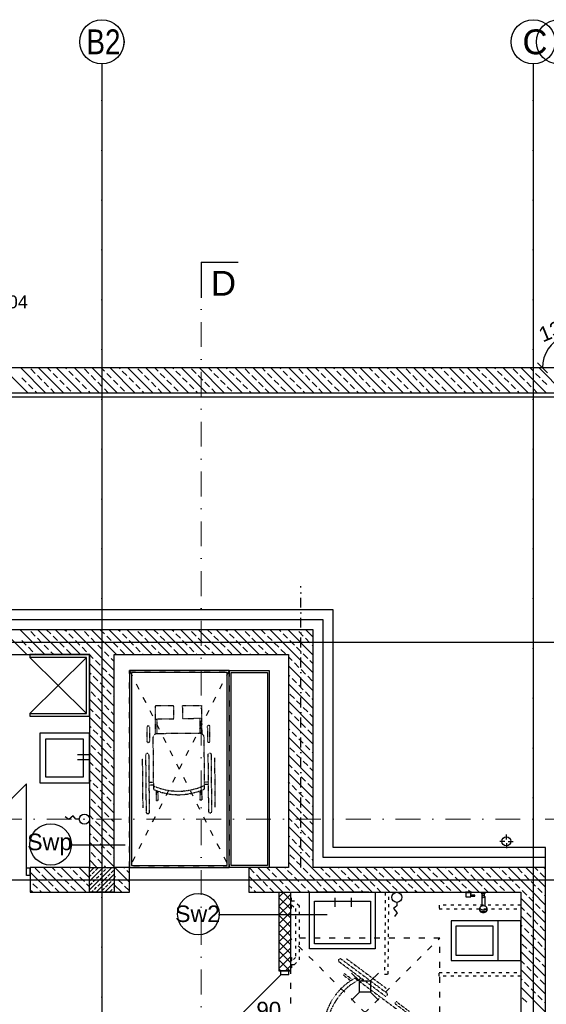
# Model space of a CAD drawing. Header units: millimetres. Extents: x -7023 to 53801, y 9849 to 33561.
# Tile 16 of 256: x 7279 to 7809, y 16244 to 17234. Entities that reach past the tile are written whole.
import ezdxf

# ---------------------------------------------------------------- set-up
doc = ezdxf.new("R2010")
doc.units = ezdxf.units.MM
for name, pattern in [('ACAD_ISO03W100', [30, 12, -18]), ('DASHDOT', [1, 0.5, -0.25, 0, -0.25]), ('DASHDOTX2', [2, 1, -0.5, 0, -0.5])]:
    doc.linetypes.add(name, pattern=pattern)
doc.layers.get('0').update_dxf_attribs({"lineweight": 9})
doc.layers.add('.IE_podklad', color=252, linetype='Continuous')
doc.layers.add('PROJEKT osie', color=251, linetype='DASHDOTX2', lineweight=9)
doc.styles.add('Arial', font='arial.ttf', dxfattribs={"height": 125})
doc.styles.add('Opisowy', font='arial.ttf')
doc.styles.get("Standard").update_dxf_attribs({"font": 'arial.ttf'})
doc.linetypes.add('ZIGZAG', pattern='A,0.00254,-5.08,[131,ltypeshp.shx,S=5.08,R=0,X=-5.08,Y=0],-10.16,[131,ltypeshp.shx,S=5.08,R=180,X=5.08,Y=0],-5.08', length=20.32254)

# ---------------------------------------------------------------- blocks, each defined once
blk = doc.blocks.new('OSIE DOMKU')
at = {"layer": 'PROJEKT osie', "ltscale": 25}
for p, q in [((-31887.02, 6226.99), (-31887.02, 4134.85)), ((-31453.52, 6226.99), (-31453.52, 4134.85)), ((-33194.97, 5891.65), (-29895.99, 5891.65)), ((-33194.97, 5466.65), (-29895.99, 5466.65)), ((-33194.97, 5405.65), (-30212.41, 5405.65))]:
    blk.add_line(p, q, dxfattribs=at)
at = {"layer": 'PROJEKT osie', "linetype": 'Continuous'}
for centre in [(-31887.02, 6248.58), (-31453.52, 6248.58), (-31428.02, 6248.58)]:
    blk.add_circle(centre, 22.24, dxfattribs=at)
at = {"layer": 'PROJEKT osie', "char_height": 25, "width": 492.1163, "attachment_point": 1}
for s, insert in [('{\\W0.8;B2}', (-31902.51, 6261.05)), ('C', (-31464.35, 6261.05))]:
    blk.add_mtext(s, dxfattribs=dict(at, insert=insert))
blk = doc.blocks.new('_Oblique')
at = {"color": 0, "linetype": 'ByBlock', "lineweight": -2}
blk.add_line((-0.5, -0.5), (0.5, 0.5), dxfattribs=at)

msp = doc.modelspace()

# ---------------------------------------------------------------- linework, layer by layer
at = {"layer": '.IE_podklad', "ltscale": 25}
for p, q in [((7362.06, 17190.05), (7362.06, 15097.91)), ((7795.56, 17190.05), (7795.56, 15097.91)), ((7461.89, 16989.99), (7498.94, 16989.99)), ((6054.1, 16854.71), (9353.09, 16854.71)), ((6054.1, 16607.71), (9353.09, 16607.71)), ((6054.1, 16368.71), (9036.66, 16368.71))]:
    msp.add_line(p, q, dxfattribs=at)
at = {"layer": '.IE_podklad', "lineweight": 30, "ltscale": 25}
msp.add_line((7461.89, 16989.99), (7461.89, 16954.05), dxfattribs=at)
at = {"layer": '.IE_podklad', "linetype": 'DASHDOT', "lineweight": 13, "ltscale": 50}
msp.add_line((7461.89, 16979.78), (7461.89, 16149.94), dxfattribs=at)
at = {"layer": '.IE_podklad'}
for p, q in [((7839.06, 16883.71), (7165.06, 16883.71)), ((7287.56, 16858.71), (7262.56, 16883.71)), ((7305.52, 16858.71), (7280.52, 16883.71)), ((7295.05, 16878.16), (7290.56, 16882.65)), ((7301.79, 16871.43), (7297.3, 16875.92)), ((7323.48, 16858.71), (7298.48, 16883.71)), ((7310.77, 16880.41), (7307.47, 16883.71)), ((7317.5, 16873.67), (7313.01, 16878.16)), ((7341.45, 16858.71), (7316.45, 16883.71)), ((7326.48, 16882.65), (7325.43, 16883.71)), ((7333.22, 16875.92), (7328.73, 16880.41)), ((7359.41, 16858.71), (7334.41, 16883.71)), ((7348.93, 16878.16), (7344.44, 16882.65)), ((7355.67, 16871.43), (7351.18, 16875.92)), ((7377.37, 16858.71), (7352.37, 16883.71)), ((7364.65, 16880.41), (7361.35, 16883.71)), ((7371.38, 16873.67), (7366.89, 16878.16)), ((7395.33, 16858.71), (7370.33, 16883.71)), ((7380.37, 16882.65), (7379.31, 16883.71)), ((7387.1, 16875.92), (7382.61, 16880.41)), ((7413.29, 16858.71), (7388.29, 16883.71)), ((7402.82, 16878.16), (7398.33, 16882.65)), ((7409.55, 16871.43), (7405.06, 16875.92)), ((7431.25, 16858.71), (7406.25, 16883.71)), ((7418.53, 16880.41), (7415.23, 16883.71)), ((7425.27, 16873.67), (7420.78, 16878.16)), ((7449.21, 16858.71), (7424.21, 16883.71)), ((7434.25, 16882.65), (7433.19, 16883.71)), ((7440.98, 16875.92), (7436.49, 16880.41)), ((7467.17, 16858.71), (7442.17, 16883.71)), ((7456.7, 16878.16), (7452.21, 16882.65)), ((7463.43, 16871.43), (7458.94, 16875.92)), ((7485.13, 16858.71), (7460.13, 16883.71)), ((7472.41, 16880.41), (7469.11, 16883.71)), ((7479.15, 16873.67), (7474.66, 16878.16)), ((7503.09, 16858.71), (7478.09, 16883.71)), ((7488.13, 16882.65), (7487.07, 16883.71)), ((7494.86, 16875.92), (7490.37, 16880.41)), ((7521.05, 16858.71), (7496.05, 16883.71)), ((7510.58, 16878.16), (7506.09, 16882.65)), ((7517.31, 16871.43), (7512.82, 16875.92)), ((7539.01, 16858.71), (7514.01, 16883.71)), ((7526.29, 16880.41), (7522.99, 16883.71)), ((7533.03, 16873.67), (7528.54, 16878.16)), ((7556.97, 16858.71), (7531.97, 16883.71)), ((7542.01, 16882.65), (7540.95, 16883.71)), ((7548.74, 16875.92), (7544.25, 16880.41)), ((7574.93, 16858.71), (7549.93, 16883.71)), ((7564.46, 16878.16), (7559.97, 16882.65)), ((7571.2, 16871.43), (7566.71, 16875.92)), ((7592.89, 16858.71), (7567.89, 16883.71)), ((7580.18, 16880.41), (7576.87, 16883.71)), ((7586.91, 16873.67), (7582.42, 16878.16)), ((7610.85, 16858.71), (7585.85, 16883.71)), ((7595.89, 16882.65), (7594.83, 16883.71)), ((7602.63, 16875.92), (7598.14, 16880.41)), ((7628.81, 16858.71), (7603.81, 16883.71)), ((7618.34, 16878.16), (7613.85, 16882.65)), ((7625.08, 16871.43), (7620.59, 16875.92)), ((7646.77, 16858.71), (7621.77, 16883.71)), ((7634.06, 16880.41), (7630.75, 16883.71)), ((7640.79, 16873.67), (7636.3, 16878.16)), ((7664.73, 16858.71), (7639.73, 16883.71)), ((7649.77, 16882.65), (7648.71, 16883.71)), ((7656.51, 16875.92), (7652.02, 16880.41)), ((7682.7, 16858.71), (7657.7, 16883.71)), ((7672.22, 16878.16), (7667.73, 16882.65)), ((7678.96, 16871.43), (7674.47, 16875.92)), ((7700.66, 16858.71), (7675.66, 16883.71)), ((7687.94, 16880.41), (7684.64, 16883.71)), ((7694.67, 16873.67), (7690.18, 16878.16)), ((7718.62, 16858.71), (7693.62, 16883.71)), ((7703.65, 16882.65), (7702.6, 16883.71)), ((7710.39, 16875.92), (7705.9, 16880.41)), ((7736.58, 16858.71), (7711.58, 16883.71)), ((7726.1, 16878.16), (7721.61, 16882.65)), ((7732.84, 16871.43), (7728.35, 16875.92)), ((7754.54, 16858.71), (7729.54, 16883.71)), ((7741.82, 16880.41), (7738.52, 16883.71)), ((7748.56, 16873.67), (7744.07, 16878.16)), ((7772.5, 16858.71), (7747.5, 16883.71)), ((7757.54, 16882.65), (7756.48, 16883.71)), ((7764.27, 16875.92), (7759.78, 16880.41)), ((7790.46, 16858.71), (7765.46, 16883.71)), ((7779.99, 16878.16), (7775.5, 16882.65)), ((7786.72, 16871.43), (7782.23, 16875.92)), ((7808.42, 16858.71), (7783.42, 16883.71)), ((7795.7, 16880.41), (7792.4, 16883.71)), ((7802.44, 16873.67), (7797.95, 16878.16)), ((7826.38, 16858.71), (7801.38, 16883.71)), ((7286.07, 16869.18), (7281.58, 16873.67)), ((7292.81, 16862.45), (7288.32, 16866.94)), ((7308.52, 16864.69), (7304.03, 16869.18)), ((7324.24, 16866.94), (7319.75, 16871.43)), ((7339.95, 16869.18), (7335.46, 16873.67)), ((7346.69, 16862.45), (7342.2, 16866.94)), ((7362.4, 16864.69), (7357.91, 16869.18)), ((7378.12, 16866.94), (7373.63, 16871.43)), ((7393.84, 16869.18), (7389.35, 16873.67)), ((7400.57, 16862.45), (7396.08, 16866.94)), ((7416.29, 16864.69), (7411.8, 16869.18)), ((7432, 16866.94), (7427.51, 16871.43)), ((7447.72, 16869.18), (7443.23, 16873.67)), ((7454.45, 16862.45), (7449.96, 16866.94)), ((7470.17, 16864.69), (7465.68, 16869.18)), ((7485.88, 16866.94), (7481.39, 16871.43)), ((7501.6, 16869.18), (7497.11, 16873.67)), ((7508.33, 16862.45), (7503.84, 16866.94)), ((7524.05, 16864.69), (7519.56, 16869.18)), ((7539.76, 16866.94), (7535.27, 16871.43)), ((7555.48, 16869.18), (7550.99, 16873.67)), ((7562.22, 16862.45), (7557.73, 16866.94)), ((7577.93, 16864.69), (7573.44, 16869.18)), ((7593.65, 16866.94), (7589.16, 16871.43)), ((7609.36, 16869.18), (7604.87, 16873.67)), ((7616.1, 16862.45), (7611.61, 16866.94)), ((7631.81, 16864.69), (7627.32, 16869.18)), ((7647.53, 16866.94), (7643.04, 16871.43)), ((7663.24, 16869.18), (7658.75, 16873.67)), ((7669.98, 16862.45), (7665.49, 16866.94)), ((7685.69, 16864.69), (7681.2, 16869.18)), ((7701.41, 16866.94), (7696.92, 16871.43)), ((7717.12, 16869.18), (7712.63, 16873.67)), ((7723.86, 16862.45), (7719.37, 16866.94)), ((7739.58, 16864.69), (7735.09, 16869.18)), ((7755.29, 16866.94), (7750.8, 16871.43)), ((7771.01, 16869.18), (7766.52, 16873.67)), ((7777.74, 16862.45), (7773.25, 16866.94)), ((7793.46, 16864.69), (7788.97, 16869.18)), ((7809.17, 16866.94), (7804.68, 16871.43)), ((7165.06, 16858.71), (7849.41, 16858.71)), ((7296.54, 16858.71), (7295.05, 16860.2)), ((7314.5, 16858.71), (7310.77, 16862.45)), ((7330.97, 16860.2), (7326.48, 16864.69)), ((7350.43, 16858.71), (7348.93, 16860.2)), ((7368.39, 16858.71), (7364.65, 16862.45)), ((7384.86, 16860.2), (7380.37, 16864.69)), ((7404.31, 16858.71), (7402.82, 16860.2)), ((7422.27, 16858.71), (7418.53, 16862.45)), ((7438.74, 16860.2), (7434.25, 16864.69)), ((7458.19, 16858.71), (7456.7, 16860.2)), ((7476.15, 16858.71), (7472.41, 16862.45)), ((7492.62, 16860.2), (7488.13, 16864.69)), ((7512.07, 16858.71), (7510.58, 16860.2)), ((7530.03, 16858.71), (7526.29, 16862.45)), ((7546.5, 16860.2), (7542.01, 16864.69)), ((7565.95, 16858.71), (7564.46, 16860.2)), ((7583.91, 16858.71), (7580.18, 16862.45)), ((7600.38, 16860.2), (7595.89, 16864.69)), ((7619.83, 16858.71), (7618.34, 16860.2)), ((7637.79, 16858.71), (7634.06, 16862.45)), ((7654.26, 16860.2), (7649.77, 16864.69)), ((7673.71, 16858.71), (7672.22, 16860.2)), ((7691.68, 16858.71), (7687.94, 16862.45)), ((7708.14, 16860.2), (7703.65, 16864.69)), ((7727.6, 16858.71), (7726.1, 16860.2)), ((7745.56, 16858.71), (7741.82, 16862.45)), ((7762.03, 16860.2), (7757.54, 16864.69)), ((7781.48, 16858.71), (7779.99, 16860.2)), ((7799.44, 16858.71), (7795.7, 16862.45)), ((7594.56, 16640.21), (7162.06, 16640.21)), ((7594.56, 16401.21), (7594.56, 16640.21)), ((7349.56, 16620.21), (7142.06, 16620.21)), ((7286.81, 16595.21), (7261.65, 16620.37)), ((7304.77, 16595.21), (7279.62, 16620.36)), ((7295.08, 16613.89), (7290.59, 16618.38)), ((7322.73, 16595.21), (7297.59, 16620.35)), ((7310.79, 16616.13), (7306.57, 16620.35)), ((7340.69, 16595.21), (7315.56, 16620.34)), ((7326.51, 16618.38), (7324.54, 16620.34)), ((7374.56, 16579.31), (7333.53, 16620.33)), ((7348.96, 16613.89), (7344.47, 16618.38)), ((7574.56, 16620.21), (7349.56, 16620.21)), ((7376.62, 16595.21), (7351.5, 16620.32)), ((7364.67, 16616.13), (7360.48, 16620.32)), ((7394.58, 16595.21), (7369.47, 16620.32)), ((7380.39, 16618.38), (7378.45, 16620.31)), ((7412.54, 16595.21), (7387.44, 16620.31)), ((7402.84, 16613.89), (7398.35, 16618.38)), ((7430.5, 16595.21), (7405.41, 16620.3)), ((7418.55, 16616.13), (7414.39, 16620.29)), ((7448.46, 16595.21), (7423.38, 16620.29)), ((7434.27, 16618.38), (7432.36, 16620.28)), ((7466.42, 16595.21), (7441.35, 16620.28)), ((7456.72, 16613.89), (7452.23, 16618.38)), ((7484.38, 16595.21), (7459.32, 16620.27)), ((7472.44, 16616.13), (7468.3, 16620.26)), ((7502.34, 16595.21), (7477.29, 16620.26)), ((7488.15, 16618.38), (7486.27, 16620.25)), ((7520.3, 16595.21), (7495.26, 16620.25)), ((7510.6, 16613.89), (7506.11, 16618.38)), ((7538.26, 16595.21), (7513.23, 16620.24)), ((7526.32, 16616.13), (7522.21, 16620.24)), ((7574.56, 16576.87), (7531.2, 16620.23)), ((7542.03, 16618.38), (7540.18, 16620.23)), ((7574.56, 16594.83), (7549.17, 16620.22)), ((7564.48, 16613.89), (7559.99, 16618.38)), ((7574.56, 16612.79), (7567.14, 16620.21)), ((7574.56, 16381.21), (7574.56, 16620.21)), ((7286.1, 16604.91), (7281.61, 16609.4)), ((7301.81, 16607.15), (7297.32, 16611.64)), ((7317.53, 16609.4), (7313.04, 16613.89)), ((7333.24, 16611.64), (7328.75, 16616.13)), ((7339.98, 16604.91), (7335.49, 16609.4)), ((7355.69, 16607.15), (7351.2, 16611.64)), ((7371.41, 16609.4), (7366.92, 16613.89)), ((7387.12, 16611.64), (7382.63, 16616.13)), ((7393.86, 16604.91), (7389.37, 16609.4)), ((7409.57, 16607.15), (7405.08, 16611.64)), ((7425.29, 16609.4), (7420.8, 16613.89)), ((7441.01, 16611.64), (7436.52, 16616.13)), ((7447.74, 16604.91), (7443.25, 16609.4)), ((7463.46, 16607.15), (7458.97, 16611.64)), ((7479.17, 16609.4), (7474.68, 16613.89)), ((7494.89, 16611.64), (7490.4, 16616.13)), ((7501.62, 16604.91), (7497.13, 16609.4)), ((7517.34, 16607.15), (7512.85, 16611.64)), ((7533.05, 16609.4), (7528.56, 16613.89)), ((7548.77, 16611.64), (7544.28, 16616.13)), ((7555.5, 16604.91), (7551.01, 16609.4)), ((7571.22, 16607.15), (7566.73, 16611.64)), ((7292.83, 16598.17), (7288.34, 16602.66)), ((7308.55, 16600.42), (7304.06, 16604.91)), ((7324.26, 16602.66), (7319.77, 16607.15)), ((7331, 16595.93), (7326.51, 16600.42)), ((7346.71, 16598.17), (7342.22, 16602.66)), ((7362.43, 16600.42), (7357.94, 16604.91)), ((7378.14, 16602.66), (7373.65, 16607.15)), ((7384.88, 16595.93), (7380.39, 16600.42)), ((7400.59, 16598.17), (7396.1, 16602.66)), ((7416.31, 16600.42), (7411.82, 16604.91)), ((7432.03, 16602.66), (7427.54, 16607.15)), ((7438.76, 16595.93), (7434.27, 16600.42)), ((7454.48, 16598.17), (7449.99, 16602.66)), ((7470.19, 16600.42), (7465.7, 16604.91)), ((7485.91, 16602.66), (7481.42, 16607.15)), ((7492.64, 16595.93), (7488.15, 16600.42)), ((7508.36, 16598.17), (7503.87, 16602.66)), ((7524.07, 16600.42), (7519.58, 16604.91)), ((7539.79, 16602.66), (7535.3, 16607.15)), ((7546.52, 16595.93), (7542.03, 16600.42)), ((7562.24, 16598.17), (7557.75, 16602.66)), ((7574.56, 16603.81), (7573.46, 16604.91)), ((7142.06, 16595.21), (7349.56, 16595.21)), ((7349.56, 16595.21), (7289.56, 16595.21)), ((7289.56, 16595.21), (7289.56, 16592.43)), ((7346.78, 16592.43), (7289.56, 16592.43)), ((7289.56, 16592.43), (7346.78, 16536.03)), ((7289.56, 16536.03), (7346.78, 16592.43)), ((7295.79, 16595.21), (7295.08, 16595.93)), ((7313.75, 16595.21), (7310.79, 16598.17)), ((7346.78, 16536.03), (7346.78, 16592.43)), ((7353.45, 16591.44), (7348.96, 16595.93)), ((7349.56, 16595.21), (7349.56, 16381.21)), ((7349.56, 16533.25), (7349.56, 16595.21)), ((7360.18, 16584.7), (7355.69, 16589.19)), ((7369.16, 16593.68), (7364.67, 16598.17)), ((7374.56, 16588.29), (7371.41, 16591.44)), ((7374.56, 16381.21), (7374.56, 16595.21)), ((7374.56, 16595.21), (7549.56, 16595.21)), ((7403.56, 16595.21), (7402.84, 16595.93)), ((7421.52, 16595.21), (7418.55, 16598.17)), ((7457.44, 16595.21), (7456.72, 16595.93)), ((7475.4, 16595.21), (7472.44, 16598.17)), ((7511.32, 16595.21), (7510.6, 16595.93)), ((7529.28, 16595.21), (7526.32, 16598.17)), ((7549.56, 16595.21), (7549.56, 16381.21)), ((7553.26, 16589.19), (7549.56, 16592.89)), ((7568.97, 16591.44), (7564.48, 16595.93)), ((7574.56, 16585.85), (7571.22, 16589.19)), ((7374.56, 16561.35), (7349.56, 16586.35)), ((7366.92, 16577.96), (7362.43, 16582.45)), ((7574.56, 16558.91), (7549.56, 16583.91)), ((7559.99, 16582.45), (7555.5, 16586.95)), ((7566.73, 16575.72), (7562.24, 16580.21)), ((7351.2, 16575.72), (7349.56, 16577.37)), ((7357.94, 16568.98), (7353.45, 16573.47)), ((7373.65, 16571.23), (7369.16, 16575.72)), ((7551.01, 16573.47), (7549.56, 16574.93)), ((7557.75, 16566.74), (7553.26, 16571.23)), ((7573.46, 16568.98), (7568.97, 16573.47)), ((7374.56, 16543.39), (7349.56, 16568.39)), ((7364.67, 16562.25), (7360.18, 16566.74)), ((7371.41, 16555.51), (7366.92, 16560)), ((7574.56, 16540.95), (7549.56, 16565.95)), ((7564.48, 16560), (7559.99, 16564.49)), ((7374.56, 16525.43), (7349.56, 16550.43)), ((7355.69, 16553.27), (7351.2, 16557.76)), ((7362.43, 16546.53), (7357.94, 16551.02)), ((7374.56, 16552.37), (7373.65, 16553.27)), ((7555.5, 16551.02), (7551.01, 16555.51)), ((7571.22, 16553.27), (7566.73, 16557.76)), ((7574.56, 16549.93), (7573.46, 16551.02)), ((7353.45, 16537.55), (7349.56, 16541.45)), ((7369.16, 16539.8), (7364.67, 16544.29)), ((7574.56, 16522.99), (7549.56, 16547.99)), ((7553.26, 16535.31), (7549.56, 16539.01)), ((7562.24, 16544.29), (7557.75, 16548.78)), ((7568.97, 16537.55), (7564.48, 16542.04)), ((7289.56, 16536.03), (7289.56, 16533.25)), ((7289.56, 16536.03), (7346.78, 16536.03)), ((7289.56, 16533.25), (7349.56, 16533.25)), ((7374.56, 16507.46), (7349.56, 16532.46)), ((7360.18, 16530.82), (7355.69, 16535.31)), ((7374.56, 16534.41), (7371.41, 16537.55)), ((7574.56, 16505.03), (7549.56, 16530.03)), ((7559.99, 16528.57), (7555.5, 16533.06)), ((7574.56, 16531.97), (7571.22, 16535.31)), ((7351.2, 16521.84), (7349.56, 16523.48)), ((7357.94, 16515.1), (7353.45, 16519.59)), ((7366.92, 16524.08), (7362.43, 16528.57)), ((7373.65, 16517.35), (7369.16, 16521.84)), ((7551.01, 16519.59), (7549.56, 16521.05)), ((7566.73, 16521.84), (7562.24, 16526.33)), ((7573.46, 16515.1), (7568.97, 16519.59)), ((7349.56, 16516.21), (7299.56, 16516.21)), ((7299.56, 16516.21), (7299.56, 16466.21)), ((7343.56, 16510.21), (7305.56, 16510.21)), ((7305.56, 16510.21), (7305.56, 16472.21)), ((7343.56, 16472.21), (7343.56, 16510.21)), ((7349.56, 16466.21), (7349.56, 16516.21)), ((7374.56, 16489.5), (7349.56, 16514.5)), ((7364.67, 16508.37), (7360.18, 16512.86)), ((7574.56, 16487.07), (7549.56, 16512.07)), ((7557.75, 16512.86), (7553.26, 16517.35)), ((7564.48, 16506.12), (7559.99, 16510.61)), ((7355.69, 16499.39), (7351.2, 16503.88)), ((7371.41, 16501.63), (7366.92, 16506.12)), ((7374.56, 16498.48), (7373.65, 16499.39)), ((7555.5, 16497.14), (7551.01, 16501.63)), ((7571.22, 16499.39), (7566.73, 16503.88)), ((7349.53, 16494.37), (7337.59, 16494.37)), ((7349.53, 16489.51), (7337.59, 16489.51)), ((7374.56, 16471.54), (7349.56, 16496.54)), ((7362.43, 16492.65), (7357.94, 16497.14)), ((7369.16, 16485.92), (7364.67, 16490.41)), ((7574.56, 16469.11), (7549.56, 16494.11)), ((7562.24, 16490.41), (7557.75, 16494.9)), ((7574.56, 16496.05), (7573.46, 16497.14)), ((7353.45, 16483.67), (7349.56, 16487.56)), ((7360.18, 16476.94), (7355.69, 16481.43)), ((7374.56, 16480.52), (7371.41, 16483.67)), ((7553.26, 16481.43), (7549.56, 16485.13)), ((7568.97, 16483.67), (7564.48, 16488.16)), ((7574.56, 16478.09), (7571.22, 16481.43)), ((7305.56, 16472.21), (7343.56, 16472.21)), ((7374.56, 16453.58), (7349.56, 16478.58)), ((7366.92, 16470.2), (7362.43, 16474.69)), ((7574.56, 16451.15), (7549.56, 16476.15)), ((7559.99, 16474.69), (7555.5, 16479.18)), ((7566.73, 16467.96), (7562.24, 16472.45)), ((7201.66, 16380.42), (7286.45, 16465.21)), ((7286.45, 16380.42), (7286.45, 16465.21)), ((7299.56, 16466.21), (7349.56, 16466.21)), ((7351.2, 16467.96), (7349.56, 16469.6)), ((7374.56, 16435.62), (7349.56, 16460.62)), ((7357.94, 16461.22), (7353.45, 16465.71)), ((7373.65, 16463.47), (7369.16, 16467.96)), ((7551.01, 16465.71), (7549.56, 16467.17)), ((7557.75, 16458.98), (7553.26, 16463.47)), ((7573.46, 16461.22), (7568.97, 16465.71)), ((7355.69, 16445.51), (7351.2, 16450)), ((7364.67, 16454.49), (7360.18, 16458.98)), ((7371.41, 16447.75), (7366.92, 16452.24)), ((7574.56, 16433.19), (7549.56, 16458.19)), ((7564.48, 16452.24), (7559.99, 16456.73)), ((7571.22, 16445.51), (7566.73, 16450)), ((7374.56, 16417.66), (7349.56, 16442.66)), ((7362.43, 16438.77), (7357.94, 16443.26)), ((7374.56, 16444.6), (7373.65, 16445.51)), ((7574.56, 16415.23), (7549.56, 16440.23)), ((7555.5, 16443.26), (7551.01, 16447.75)), ((7562.24, 16436.53), (7557.75, 16441.02)), ((7574.56, 16442.17), (7573.46, 16443.26)), ((7353.45, 16429.79), (7349.56, 16433.68)), ((7369.16, 16432.04), (7364.67, 16436.53)), ((7553.26, 16427.55), (7549.56, 16431.25)), ((7568.97, 16429.79), (7564.48, 16434.28)), ((7374.56, 16399.7), (7349.56, 16424.7)), ((7360.18, 16423.06), (7355.69, 16427.55)), ((7366.92, 16416.32), (7362.43, 16420.81)), ((7374.56, 16426.64), (7371.41, 16429.79)), ((7574.56, 16397.27), (7549.56, 16422.27)), ((7559.99, 16420.81), (7555.5, 16425.3)), ((7574.56, 16424.21), (7571.22, 16427.55)), ((7351.2, 16414.08), (7349.56, 16415.72)), ((7357.94, 16407.34), (7353.45, 16411.83)), ((7373.65, 16409.58), (7369.16, 16414.08)), ((7551.01, 16411.83), (7549.56, 16413.29)), ((7566.73, 16414.08), (7562.24, 16418.57)), ((7573.46, 16407.34), (7568.97, 16411.83)), ((7330.84, 16403.84), (7385.33, 16403.84)), ((7374.56, 16381.74), (7349.56, 16406.74)), ((7364.67, 16400.6), (7360.18, 16405.09)), ((7597.65, 16356.21), (7549.56, 16404.31)), ((7557.75, 16405.09), (7553.26, 16409.58)), ((7564.48, 16398.36), (7559.99, 16402.85)), ((7808.06, 16401.21), (7594.56, 16401.21)), ((7808.06, 16381.21), (7808.06, 16401.21)), ((7355.69, 16391.62), (7351.2, 16396.11)), ((7371.41, 16393.87), (7366.92, 16398.36)), ((7374.56, 16390.72), (7373.65, 16391.62)), ((7555.5, 16389.38), (7551.01, 16393.87)), ((7571.22, 16391.62), (7566.73, 16396.11)), ((7349.56, 16381.21), (7290.06, 16381.21)), ((7290.06, 16381.21), (7290.06, 16356.21)), ((7328.25, 16356.21), (7303.25, 16381.21)), ((7315.28, 16378.15), (7312.23, 16381.21)), ((7346.21, 16356.21), (7321.21, 16381.21)), ((7331, 16380.4), (7330.19, 16381.21)), ((7349.56, 16370.82), (7339.17, 16381.21)), ((7357.13, 16381.21), (7349.56, 16388.78)), ((7349.56, 16376.51), (7354.26, 16381.21)), ((7349.56, 16367.53), (7363.24, 16381.21)), ((7349.56, 16358.55), (7372.22, 16381.21)), ((7349.56, 16381), (7349.77, 16381.21)), ((7349.56, 16381.21), (7374.56, 16381.21)), ((7349.56, 16356.21), (7349.56, 16381.21)), ((7362.43, 16384.89), (7357.94, 16389.38)), ((7366.11, 16381.21), (7364.67, 16382.64)), ((7366.92, 16380.4), (7367.73, 16381.21)), ((7389.85, 16381.21), (7374.56, 16381.21)), ((7374.56, 16381.21), (7374.56, 16356.21)), ((7389.85, 16366.44), (7375.09, 16381.21)), ((7384.88, 16380.4), (7384.07, 16381.21)), ((7389.85, 16356.21), (7389.85, 16381.21)), ((7549.56, 16381.21), (7509.89, 16381.21)), ((7509.89, 16381.21), (7509.89, 16356.21)), ((7543.77, 16356.21), (7518.77, 16381.21)), ((7530.81, 16378.15), (7527.75, 16381.21)), ((7561.73, 16356.21), (7536.73, 16381.21)), ((7546.52, 16380.4), (7545.71, 16381.21)), ((7579.69, 16356.21), (7549.56, 16386.35)), ((7562.24, 16382.64), (7557.75, 16387.13)), ((7574.56, 16388.29), (7573.46, 16389.38)), ((7808.06, 16381.21), (7574.56, 16381.21)), ((7584.69, 16378.15), (7581.64, 16381.21)), ((7615.62, 16356.21), (7590.62, 16381.21)), ((7600.4, 16380.4), (7599.6, 16381.21)), ((7633.58, 16356.21), (7608.58, 16381.21)), ((7651.54, 16356.21), (7626.54, 16381.21)), ((7638.57, 16378.15), (7635.52, 16381.21)), ((7669.5, 16356.21), (7644.5, 16381.21)), ((7654.29, 16380.4), (7653.48, 16381.21)), ((7687.46, 16356.21), (7662.46, 16381.21)), ((7705.42, 16356.21), (7680.42, 16381.21)), ((7692.45, 16378.15), (7689.4, 16381.21)), ((7723.38, 16356.21), (7698.38, 16381.21)), ((7708.17, 16380.4), (7707.36, 16381.21)), ((7741.34, 16356.21), (7716.34, 16381.21)), ((7759.3, 16356.21), (7734.3, 16381.21)), ((7746.33, 16378.15), (7743.28, 16381.21)), ((7777.26, 16356.21), (7752.26, 16381.21)), ((7762.05, 16380.4), (7761.24, 16381.21)), ((7795.22, 16356.21), (7770.22, 16381.21)), ((7808.06, 16361.33), (7788.18, 16381.21)), ((7800.22, 16378.15), (7797.16, 16381.21)), ((7808.06, 16379.29), (7806.14, 16381.21)), ((7808.06, 15795.71), (7808.06, 16381.21)), ((7290.06, 16380.42), (7286.45, 16380.42)), ((7286.45, 16373.21), (7286.45, 16380.42)), ((7290.06, 16373.21), (7286.45, 16373.21)), ((7290.06, 16373.21), (7290.06, 16380.42)), ((7310.29, 16356.21), (7290.06, 16376.44)), ((7299.57, 16375.91), (7295.08, 16380.4)), ((7306.3, 16369.17), (7301.81, 16373.66)), ((7322.02, 16371.42), (7317.53, 16375.91)), ((7337.73, 16373.66), (7333.24, 16378.15)), ((7344.47, 16366.93), (7339.98, 16371.42)), ((7349.56, 16379.8), (7348.96, 16380.4)), ((7349.56, 16372.02), (7351.2, 16373.66)), ((7352.33, 16374.79), (7354.57, 16377.03)), ((7355.69, 16378.15), (7357.94, 16380.4)), ((7356.2, 16356.21), (7374.56, 16374.57)), ((7356.82, 16370.3), (7359.06, 16372.54)), ((7360.18, 16373.66), (7362.43, 16375.91)), ((7363.55, 16377.03), (7365.8, 16379.28)), ((7364.67, 16369.17), (7366.92, 16371.42)), ((7368.04, 16372.54), (7370.29, 16374.79)), ((7371.41, 16375.91), (7373.65, 16378.15)), ((7375.9, 16371.42), (7374.56, 16372.76)), ((7389.85, 16375.42), (7387.12, 16378.15)), ((7525.81, 16356.21), (7509.95, 16372.07)), ((7515.09, 16375.91), (7510.6, 16380.4)), ((7521.83, 16369.17), (7517.34, 16373.66)), ((7537.54, 16371.42), (7533.05, 16375.91)), ((7553.26, 16373.66), (7548.77, 16378.15)), ((7559.99, 16366.93), (7555.5, 16371.42)), ((7568.97, 16375.91), (7564.48, 16380.4)), ((7575.71, 16369.17), (7571.22, 16373.66)), ((7591.42, 16371.42), (7586.93, 16375.91)), ((7607.14, 16373.66), (7602.65, 16378.15)), ((7613.88, 16366.93), (7609.39, 16371.42)), ((7622.86, 16375.91), (7618.37, 16380.4)), ((7629.59, 16369.17), (7625.1, 16373.66)), ((7645.31, 16371.42), (7640.82, 16375.91)), ((7661.02, 16373.66), (7656.53, 16378.15)), ((7667.76, 16366.93), (7663.27, 16371.42)), ((7676.74, 16375.91), (7672.25, 16380.4)), ((7683.47, 16369.17), (7678.98, 16373.66)), ((7699.19, 16371.42), (7694.7, 16375.91)), ((7714.9, 16373.66), (7710.41, 16378.15)), ((7721.64, 16366.93), (7717.15, 16371.42)), ((7730.62, 16375.91), (7726.13, 16380.4)), ((7737.35, 16369.17), (7732.86, 16373.66)), ((7753.07, 16371.42), (7748.58, 16375.91)), ((7768.78, 16373.66), (7764.29, 16378.15)), ((7775.52, 16366.93), (7771.03, 16371.42)), ((7784.5, 16375.91), (7780.01, 16380.4)), ((7791.24, 16369.17), (7786.75, 16373.66)), ((7806.95, 16371.42), (7802.46, 16375.91)), ((7290.59, 16366.93), (7290.06, 16367.46)), ((7297.32, 16360.19), (7292.83, 16364.68)), ((7313.04, 16362.44), (7308.55, 16366.93)), ((7328.75, 16364.68), (7324.26, 16369.17)), ((7335.49, 16357.95), (7331, 16362.44)), ((7349.56, 16361.84), (7346.71, 16364.68)), ((7350.08, 16363.56), (7352.33, 16365.81)), ((7353.45, 16366.93), (7355.69, 16369.17)), ((7354.57, 16359.07), (7356.82, 16361.32)), ((7357.94, 16362.44), (7360.18, 16364.68)), ((7361.31, 16365.81), (7363.55, 16368.05)), ((7365.18, 16356.21), (7374.56, 16365.59)), ((7365.8, 16361.32), (7368.04, 16363.56)), ((7369.16, 16364.68), (7371.41, 16366.93)), ((7372.53, 16368.05), (7374.56, 16370.08)), ((7373.65, 16360.19), (7374.56, 16361.1)), ((7382.13, 16356.21), (7374.56, 16363.78)), ((7382.63, 16364.68), (7378.14, 16369.17)), ((7389.37, 16357.95), (7384.88, 16362.44)), ((7512.85, 16360.19), (7509.89, 16363.15)), ((7528.56, 16362.44), (7524.07, 16366.93)), ((7544.28, 16364.68), (7539.79, 16369.17)), ((7551.01, 16357.95), (7546.52, 16362.44)), ((7566.73, 16360.19), (7562.24, 16364.68)), ((7582.44, 16362.44), (7577.95, 16366.93)), ((7598.16, 16364.68), (7593.67, 16369.17)), ((7604.9, 16357.95), (7600.4, 16362.44)), ((7620.61, 16360.19), (7616.12, 16364.68)), ((7636.33, 16362.44), (7631.84, 16366.93)), ((7652.04, 16364.68), (7647.55, 16369.17)), ((7658.78, 16357.95), (7654.29, 16362.44)), ((7674.49, 16360.19), (7670, 16364.68)), ((7690.21, 16362.44), (7685.72, 16366.93)), ((7705.92, 16364.68), (7701.43, 16369.17)), ((7712.66, 16357.95), (7708.17, 16362.44)), ((7728.37, 16360.19), (7723.88, 16364.68)), ((7744.09, 16362.44), (7739.6, 16366.93)), ((7759.8, 16364.68), (7755.31, 16369.17)), ((7766.54, 16357.95), (7762.05, 16362.44)), ((7782.26, 16360.19), (7777.76, 16364.68)), ((7797.97, 16362.44), (7793.48, 16366.93)), ((7292.33, 16356.21), (7290.06, 16358.48)), ((7290.06, 16356.21), (7374.56, 16356.21)), ((7301.31, 16356.21), (7299.57, 16357.95)), ((7319.27, 16356.21), (7315.28, 16360.19)), ((7374.56, 16356.21), (7349.56, 16356.21)), ((7351.71, 16356.21), (7353.45, 16357.95)), ((7360.69, 16356.21), (7361.31, 16356.83)), ((7362.43, 16357.95), (7364.67, 16360.19)), ((7370.29, 16356.83), (7372.53, 16359.07)), ((7374.16, 16356.21), (7374.56, 16356.61)), ((7374.56, 16356.21), (7389.85, 16356.21)), ((7509.89, 16356.21), (7783.06, 16356.21)), ((7516.83, 16356.21), (7515.09, 16357.95)), ((7534.79, 16356.21), (7530.81, 16360.19)), ((7539.89, 16356.21), (7539.89, 16277.21)), ((7539.89, 16351.32), (7544.78, 16356.21)), ((7539.89, 16342.34), (7551.89, 16354.34)), ((7551.89, 16339.11), (7539.89, 16351.11)), ((7551.89, 16348.09), (7543.77, 16356.21)), ((7551.89, 16277.21), (7551.89, 16356.21)), ((7570.71, 16356.21), (7568.97, 16357.95)), ((7588.67, 16356.21), (7584.69, 16360.19)), ((7624.6, 16356.21), (7622.86, 16357.95)), ((7642.56, 16356.21), (7638.57, 16360.19)), ((7678.48, 16356.21), (7676.74, 16357.95)), ((7696.44, 16356.21), (7692.45, 16360.19)), ((7733.38, 16356.21), (7727.38, 16356.21)), ((7727.38, 16356.21), (7727.38, 16355.71)), ((7727.38, 16355.71), (7727.88, 16355.71)), ((7727.88, 16355.71), (7727.88, 16351.71)), ((7732.89, 16355.71), (7727.88, 16355.71)), ((7727.88, 16351.71), (7732.89, 16351.71)), ((7732.36, 16356.21), (7730.62, 16357.95)), ((7732.89, 16353.43), (7732.89, 16355.71)), ((7732.89, 16355.71), (7733.38, 16355.71)), ((7736.8, 16353.43), (7732.89, 16353.43)), ((7732.89, 16352.4), (7732.89, 16353.43)), ((7732.89, 16351.71), (7732.89, 16352.4)), ((7732.89, 16352.4), (7736.8, 16352.4)), ((7733.38, 16355.71), (7733.38, 16356.21)), ((7736.8, 16352.4), (7736.8, 16353.43)), ((7743.4, 16355.71), (7747.4, 16355.71)), ((7750.32, 16356.21), (7746.33, 16360.19)), ((7783.06, 16356.21), (7783.06, 16160.21)), ((7786.24, 16356.21), (7784.5, 16357.95)), ((7788.99, 16353.46), (7786.24, 16356.21)), ((7795.73, 16346.72), (7791.24, 16351.21)), ((7808.06, 16343.37), (7795.22, 16356.21)), ((7804.2, 16356.21), (7800.22, 16360.19)), ((7804.71, 16355.7), (7804.2, 16356.21)), ((7808.06, 16352.35), (7806.95, 16353.46)), ((7539.89, 16333.36), (7551.89, 16345.36)), ((7551.89, 16330.13), (7539.89, 16342.13)), ((7596.12, 16350.7), (7596.12, 16341.7)), ((7612.54, 16350.7), (7612.54, 16341.7)), ((7808.06, 16325.41), (7783.06, 16350.41)), ((7786.75, 16337.74), (7783.06, 16341.43)), ((7802.46, 16339.99), (7797.97, 16344.48)), ((7479.34, 16333.76), (7588.33, 16333.76)), ((7539.89, 16324.38), (7551.89, 16336.38)), ((7551.89, 16321.15), (7539.89, 16333.15)), ((7808.06, 16307.45), (7783.06, 16332.45)), ((7793.48, 16331.01), (7788.99, 16335.5)), ((7808.06, 16334.39), (7804.71, 16337.74)), ((7539.89, 16315.4), (7551.89, 16327.4)), ((7551.89, 16312.17), (7539.89, 16324.17)), ((7784.5, 16322.03), (7783.06, 16323.47)), ((7800.22, 16324.27), (7795.73, 16328.76)), ((7806.95, 16317.54), (7802.46, 16322.03)), ((7539.89, 16306.42), (7551.89, 16318.42)), ((7551.89, 16303.19), (7539.89, 16315.19)), ((7808.06, 16289.49), (7783.06, 16314.49)), ((7791.24, 16315.29), (7786.75, 16319.78)), ((7797.97, 16308.56), (7793.48, 16313.05)), ((7539.89, 16297.44), (7551.89, 16309.44)), ((7551.89, 16294.21), (7539.89, 16306.21)), ((7788.99, 16299.58), (7784.5, 16304.07)), ((7804.71, 16301.82), (7800.22, 16306.31)), ((7539.89, 16288.46), (7551.89, 16300.46)), ((7551.89, 16285.23), (7539.89, 16297.23)), ((7539.89, 16279.48), (7551.89, 16291.48)), ((7808.06, 16271.53), (7783.06, 16296.53)), ((7795.73, 16292.84), (7791.24, 16297.33)), ((7808.06, 16298.47), (7806.95, 16299.58)), ((7550.93, 16277.21), (7539.89, 16288.25)), ((7546.61, 16277.21), (7551.89, 16282.49)), ((7786.75, 16283.86), (7783.06, 16287.55)), ((7793.48, 16277.13), (7788.99, 16281.62)), ((7802.46, 16286.11), (7797.97, 16290.6)), ((7808.06, 16280.51), (7804.71, 16283.86)), ((7541.83, 16273.21), (7447.83, 16179.21)), ((7541.95, 16277.21), (7539.89, 16279.27)), ((7539.89, 16277.21), (7551.89, 16277.21)), ((7541.83, 16273.21), (7541.83, 16277.21)), ((7549.83, 16277.21), (7541.83, 16277.21)), ((7549.83, 16273.21), (7541.83, 16273.21)), ((7549.83, 16273.21), (7549.83, 16277.21)), ((7808.06, 16253.57), (7783.06, 16278.57)), ((7800.22, 16270.39), (7795.73, 16274.88)), ((7784.5, 16268.15), (7783.06, 16269.59)), ((7791.24, 16261.41), (7786.75, 16265.9)), ((7806.95, 16263.66), (7802.46, 16268.15)), ((7808.06, 16235.61), (7783.06, 16260.61)), ((7797.97, 16254.68), (7793.48, 16259.17)), ((7804.71, 16247.94), (7800.22, 16252.43)), ((7788.99, 16245.7), (7784.5, 16250.19)), ((7808.06, 16244.59), (7806.95, 16245.7))]:
    msp.add_line(p, q, dxfattribs=at)
at = {"layer": '.IE_podklad', "linetype": 'DASHDOTX2', "ltscale": 10}
for p, q in [((7562.06, 16381.21), (7562.06, 16664.11)), ((7129.56, 16607.71), (7634.99, 16607.71))]:
    msp.add_line(p, q, dxfattribs=at)
at = {"layer": '.IE_podklad', "linetype": 'ZIGZAG'}
for p, q in [((7584.56, 16630.21), (7152.06, 16630.21)), ((7584.56, 16391.21), (7584.56, 16630.21)), ((7808.06, 16391.21), (7584.56, 16391.21))]:
    msp.add_line(p, q, dxfattribs=at)
at = {"layer": '.IE_podklad', "linetype": 'ACAD_ISO03W100', "ltscale": 0.5}
for p, q in [((7389.85, 16579.21), (7489.85, 16381.21)), ((7489.85, 16579.21), (7389.85, 16381.21)), ((7551.56, 16160.21), (7701.56, 16310.21)), ((7701.56, 16160.21), (7551.56, 16310.21))]:
    msp.add_line(p, q, dxfattribs=at)
at = {"layer": '.IE_podklad', "linetype": 'ACAD_ISO03W100', "ltscale": 0.004}
for p, q in [((7415.59, 16530.47), (7415.73, 16515.21)), ((7417.31, 16530.48), (7417.45, 16515.22)), ((7460.53, 16530.89), (7460.68, 16515.63)), ((7462.25, 16530.91), (7462.39, 16515.65)), ((7413.35, 16511.32), (7413.84, 16459.73)), ((7460.5, 16516.06), (7417.61, 16515.66)), ((7465.33, 16460.21), (7464.84, 16511.8)), ((7403.45, 16441.3), (7402.99, 16490.72)), ((7476.06, 16441.98), (7475.6, 16491.4)), ((7413.77, 16466.55), (7409.68, 16466.51)), ((7413.8, 16464.08), (7409.7, 16464.05)), ((7468.9, 16467.07), (7465.26, 16467.03)), ((7468.92, 16464.6), (7465.29, 16464.57)), ((7416.65, 16458.55), (7416.74, 16448.58)), ((7418.53, 16448.6), (7418.44, 16457.89)), ((7460.85, 16449), (7460.76, 16458.29)), ((7462.54, 16458.98), (7462.63, 16449.01)), ((7416.74, 16448.58), (7418.53, 16448.6)), ((7462.63, 16449.01), (7460.85, 16449)), ((7608.07, 16289.25), (7647.72, 16259.74)), ((7605.84, 16274.25), (7604.77, 16272.82)), ((7604.77, 16272.82), (7612.23, 16267.27)), ((7613.83, 16268.3), (7605.84, 16274.25)), ((7616.47, 16269.83), (7657.86, 16239.03)), ((7622.14, 16270.15), (7619.97, 16267.23)), ((7624.12, 16268.67), (7621.95, 16265.75))]:
    msp.add_line(p, q, dxfattribs=at)
at = {"layer": '.IE_podklad', "linetype": 'Continuous'}
for p, q in [((7768.58, 16409.13), (7768.58, 16414.17)), ((7766.9, 16407.45), (7761.86, 16407.45)), ((7768.58, 16405.77), (7768.58, 16400.73)), ((7770.26, 16407.45), (7775.3, 16407.45))]:
    msp.add_line(p, q, dxfattribs=at)
at = {"layer": '.IE_podklad', "linetype": 'ACAD_ISO03W100', "ltscale": 0.25}
for p, q in [((7646.88, 16355.92), (7646.2, 16273.8)), ((7649.81, 16273.77), (7650.49, 16355.89)), ((7552.72, 16350.38), (7551.89, 16350.38)), ((7552.72, 16340.23), (7552.72, 16350.38)), ((7555.67, 16347.21), (7552.72, 16347.21)), ((7552.72, 16343.69), (7556.73, 16340)), ((7560.54, 16342.13), (7555.67, 16347.21)), ((7560.54, 16288.4), (7560.54, 16342.13)), ((7783.12, 16343.09), (7701, 16343.09)), ((7701, 16343.09), (7701, 16339.48)), ((7551.89, 16340.23), (7552.72, 16340.23)), ((7556.73, 16340), (7556.73, 16290.72)), ((7701, 16339.48), (7783.12, 16339.48)), ((7551.89, 16290.52), (7552.72, 16290.52)), ((7552.72, 16290.52), (7552.72, 16280.37)), ((7553.04, 16287.34), (7552.72, 16287.34)), ((7552.72, 16283.53), (7555.67, 16283.53)), ((7556.73, 16290.72), (7553.04, 16287.34)), ((7555.67, 16283.53), (7560.54, 16288.4)), ((7552.72, 16280.37), (7551.89, 16280.37)), ((7646.2, 16273.8), (7649.81, 16273.77)), ((7701, 16271.87), (7701, 16275.48)), ((7701, 16275.48), (7783.12, 16275.48)), ((7783.12, 16271.87), (7701, 16271.87))]:
    msp.add_line(p, q, dxfattribs=at)
at = {"layer": '.IE_podklad', "ltscale": 0.3}
for p, q in [((7743.4, 16356.21), (7747.4, 16356.21)), ((7743.4, 16356.21), (7743.4, 16355.21)), ((7743.4, 16355.21), (7747.4, 16355.21)), ((7747.4, 16356.21), (7747.4, 16355.21))]:
    msp.add_line(p, q, dxfattribs=at)
at = {"layer": '.IE_podklad', "ltscale": 0.03}
for p, q in [((7744, 16351.81, 0), (7744, 16342.26, 0)), ((7744.1, 16351.81, 0), (7744.1, 16355.21)), ((7746.7, 16351.81, 0), (7746.7, 16355.21)), ((7746.8, 16351.81, 0), (7746.8, 16342.26, 0)), ((7741.62, 16338.57, 0), (7741.62, 16338.07, 0)), ((7741.9, 16338.57, 0), (7741.9, 16340.56, 0)), ((7741.9, 16339.37, 0), (7741.9, 16340.56, 0)), ((7748.9, 16338.57, 0), (7748.9, 16340.56, 0)), ((7748.9, 16340.56, 0), (7748.9, 16339.37, 0)), ((7748.9, 16339.37, 0), (7749.05, 16339.11, 0)), ((7749.18, 16338.57, 0), (7749.18, 16338.07, 0)), ((7749.18, 16338.57, 0), (7749.18, 16338.07, 0))]:
    msp.add_line(p, q, dxfattribs=at)
at = {"layer": '.IE_podklad', "ltscale": 0.3}
for points in [[(7389.85, 16579.21), (7389.85, 16381.21), (7489.85, 16381.21), (7489.85, 16579.21)], [(7489.85, 16579.21), (7530.35, 16579.21), (7530.35, 16381.21), (7489.85, 16381.21)], [(7391.85, 16577.21), (7391.85, 16383.21), (7487.85, 16383.21), (7487.85, 16577.21)], [(7491.85, 16577.21), (7528.35, 16577.21), (7528.35, 16383.21), (7491.85, 16383.21)]]:
    msp.add_lwpolyline(points, close=True, dxfattribs=at)
at = {"layer": '.IE_podklad', "linetype": 'ACAD_ISO03W100', "ltscale": 0.5}
for points in [[(7389.85, 16579.21), (7489.85, 16579.21), (7489.85, 16381.21), (7389.85, 16381.21)], [(7551.56, 16160.21), (7701.56, 16160.21), (7701.56, 16310.21), (7551.56, 16310.21)]]:
    msp.add_lwpolyline(points, close=True, dxfattribs=at)
at = {"layer": '.IE_podklad', "linetype": 'ACAD_ISO03W100', "ltscale": 0.004}
for points in [[(7415.46, 16543.73), (7415.59, 16530.47), (7434.48, 16530.65), (7434.35, 16543.9)], [(7462.12, 16544.16), (7462.25, 16530.91), (7443.36, 16530.73), (7443.24, 16543.99)]]:
    msp.add_lwpolyline(points, close=True, dxfattribs=at)
for points in [[(7408.31, 16523.46), (7409.09, 16523.47, -0.414214), (7409.95, 16522.62), (7410.1, 16507.62, -0.414214), (7409.24, 16506.75), (7408.47, 16506.74, -0.414214), (7407.6, 16507.59), (7407.46, 16522.6, -0.414214)], [(7469.65, 16524.04), (7468.88, 16524.03, 0.414214), (7468.03, 16523.16), (7468.17, 16508.16, 0.414214), (7469.04, 16507.31), (7469.81, 16507.32, 0.414214), (7470.66, 16508.19), (7470.52, 16523.19, 0.414214)], [(7408.11, 16495.7), (7407.25, 16495.69, 0.414214), (7405.98, 16494.39), (7406.52, 16436.77, 0.414214), (7407.82, 16435.49), (7408.68, 16435.5, 0.414214), (7409.96, 16436.8), (7409.42, 16494.42, 0.414214)], [(7470.77, 16496.28), (7469.91, 16496.28, 0.414214), (7468.64, 16494.97), (7469.18, 16437.36, 0.414214), (7470.48, 16436.08), (7471.34, 16436.09, 0.414214), (7472.62, 16437.39), (7472.08, 16495.01, 0.414214)], [(7648.82, 16252.96), (7648.31, 16252.28, -0.414214), (7646.5, 16252.01), (7600.28, 16286.41, -0.414214), (7600.02, 16288.22), (7600.53, 16288.91, -0.414214), (7602.33, 16289.17), (7648.56, 16254.77, -0.414214)], [(7670.58, 16235.7), (7670.12, 16235.08, -0.414214), (7668.92, 16234.9), (7656.88, 16243.86, -0.414214), (7656.71, 16245.06), (7657.17, 16245.68, -0.414214), (7658.37, 16245.86), (7670.41, 16236.9, -0.414214)]]:
    msp.add_lwpolyline(points, format="xyb", close=True, dxfattribs=at)
at = {"layer": '.IE_podklad'}
for points in [[(7339.41, 16429.71), (7336.03, 16429.71), (7333.19, 16433.15), (7328.72, 16429.45), (7325.06, 16432.24)], [(7630.28, 16356.21), (7577.48, 16356.21)], [(7658.54, 16346.06), (7658.54, 16342.69), (7655.1, 16339.85), (7658.8, 16335.37), (7656, 16331.71)], [(7612.89, 16274.98), (7620.89, 16266.98)], [(7640.09, 16274.98), (7632.09, 16266.98)], [(7612.89, 16247.78), (7620.89, 16255.78)], [(7640.09, 16247.78), (7632.09, 16255.78)]]:
    msp.add_lwpolyline(points, dxfattribs=at)
for points in [[(7570.88, 16356.21), (7636.88, 16356.21), (7636.88, 16299.21), (7570.88, 16299.21)], [(7575.88, 16347.21), (7631.88, 16347.21), (7631.88, 16304.21), (7575.88, 16304.21)], [(7713.06, 16287.48), (7783.06, 16287.48), (7783.06, 16327.48), (7713.06, 16327.48)], [(7718.06, 16322.48), (7754.96, 16322.48), (7754.96, 16292.48), (7718.06, 16292.48)], [(7783.06, 16327.48), (7759.96, 16327.48), (7759.96, 16287.48), (7783.06, 16287.48)], [(7620.89, 16255.78), (7620.89, 16266.98), (7632.09, 16266.98), (7632.09, 16255.78)]]:
    msp.add_lwpolyline(points, close=True, dxfattribs=at)
at = {"layer": '.IE_podklad', "linetype": 'Continuous'}
for centre, radius in [((7362.06, 17211.64), 22.24), ((7795.56, 17211.64), 22.24), ((7821.06, 17211.64), 22.24), ((7768.58, 16407.45), 4.5)]:
    msp.add_circle(centre, radius, dxfattribs=at)
at = {"layer": '.IE_podklad'}
for centre, radius in [((7344.48, 16429.71), 5.07), ((7310.55, 16404.31), 20.85), ((7459.06, 16334.23), 20.85), ((7658.54, 16351.13), 5.07)]:
    msp.add_circle(centre, radius, dxfattribs=at)
at = {"layer": '.IE_podklad', "ltscale": 0.03}
msp.add_circle((7745.4, 16351.81, 0), 1.3, dxfattribs=at)
at = {"layer": '.IE_podklad'}
msp.add_arc((7839.06, 16883.71), 34.23, 45, 180, dxfattribs=at)
at = {"layer": '.IE_podklad', "linetype": 'ACAD_ISO03W100', "ltscale": 0.004}
for centre, radius, start, end in [((7417.65, 16511.36), 4.3, 90.53739, 180.53739), ((7460.54, 16511.76), 4.3, 0.53739, 90.53739), ((7439.02, 16519.87), 61.95, 245.97991, 295.09487), ((7439.05, 16516.31), 61.95, 245.97991, 295.09487), ((7646.3, 16215.54), 61.95, 118.78549, 167.90044), ((7649.15, 16213.41), 61.95, 118.78549, 167.90044)]:
    msp.add_arc(centre, radius, start, end, dxfattribs=at)
at = {"layer": '.IE_podklad', "ltscale": 0.03}
msp.add_arc((7745.4, 16351.81, 0), 1.4, 0, 180, dxfattribs=at)
at = {"layer": '.IE_podklad', "ltscale": 0.03, "extrusion": (0, 0, -1)}
msp.add_ellipse((7745.4, 16340.56, 0), major_axis=(-3.5, 0), ratio=0.528596, dxfattribs=at)
at = {"layer": '.IE_podklad', "ltscale": 0.03}
for centre, start_param, end_param in [((7745.4, 16338.57, 0), -0.384776, 3.526331), ((7745.4, 16338.07, 0), 0, 3.141593)]:
    msp.add_ellipse(centre, major_axis=(-3.78, 0), ratio=0.563059, start_param=start_param, end_param=end_param, dxfattribs=at)
at = {"layer": '.IE_podklad', "ltscale": 0.03, "extrusion": (0, 0, -1)}
msp.add_ellipse((7745.4, 16338.57, 0), major_axis=(-3.5, 0), ratio=0.528596, start_param=3.141593, end_param=6.283185, dxfattribs=at)

# ---------------------------------------------------------------- block references
at = {"layer": '.IE_podklad'}
msp.add_blockref('OSIE DOMKU', (39249.07, 10963.06), dxfattribs=at)
at = {"layer": '.IE_podklad', "xscale": 10, "yscale": 10, "zscale": 10, "rotation": 269.9999999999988}
msp.add_blockref('_Oblique', (7804.83, 16883.71), dxfattribs=at)

# ---------------------------------------------------------------- texts
at = {"layer": '.IE_podklad', "linetype": 'Continuous', "ltscale": 25, "style": 'Arial'}
msp.add_text('D', height=25, dxfattribs=at).set_placement((7471.67, 16956.26))
at = {"layer": '.IE_podklad', "linetype": 'Continuous', "style": 'Opisowy'}
for s, p in [('Swp', (7286.99, 16398.53)), ('Sw2', (7435.64, 16326.28))]:
    msp.add_text(s, height=16.64, dxfattribs=at).set_placement(p)
msp.add_text('90', height=16, rotation=360, dxfattribs=at).set_placement((7517.35, 16230.07))
at = {"layer": '.IE_podklad', "char_height": 25, "width": 492.1163, "attachment_point": 1}
for s, insert in [('{\\W0.8;B2}', (7346.56, 17224.11)), ('C', (7784.72, 17224.11))]:
    msp.add_mtext(s, dxfattribs=dict(at, insert=insert))
at = {"layer": '.IE_podklad', "insert": (6823.37, 16978.22), "char_height": 13, "attachment_point": 1}
msp.add_mtext('zadaszenie szklane 190x80 cm VSG-ESG\\Pna zawiesiach typu spinning ze stali nierdzewnej AISI 304', dxfattribs=at)
at = {"layer": '.IE_podklad', "insert": (7822.26, 16924.26), "char_height": 15, "attachment_point": 5, "rotation": 22.5}
msp.add_mtext('\\A1;135%%d', dxfattribs=at)

doc.saveas('drawing.dxf')
